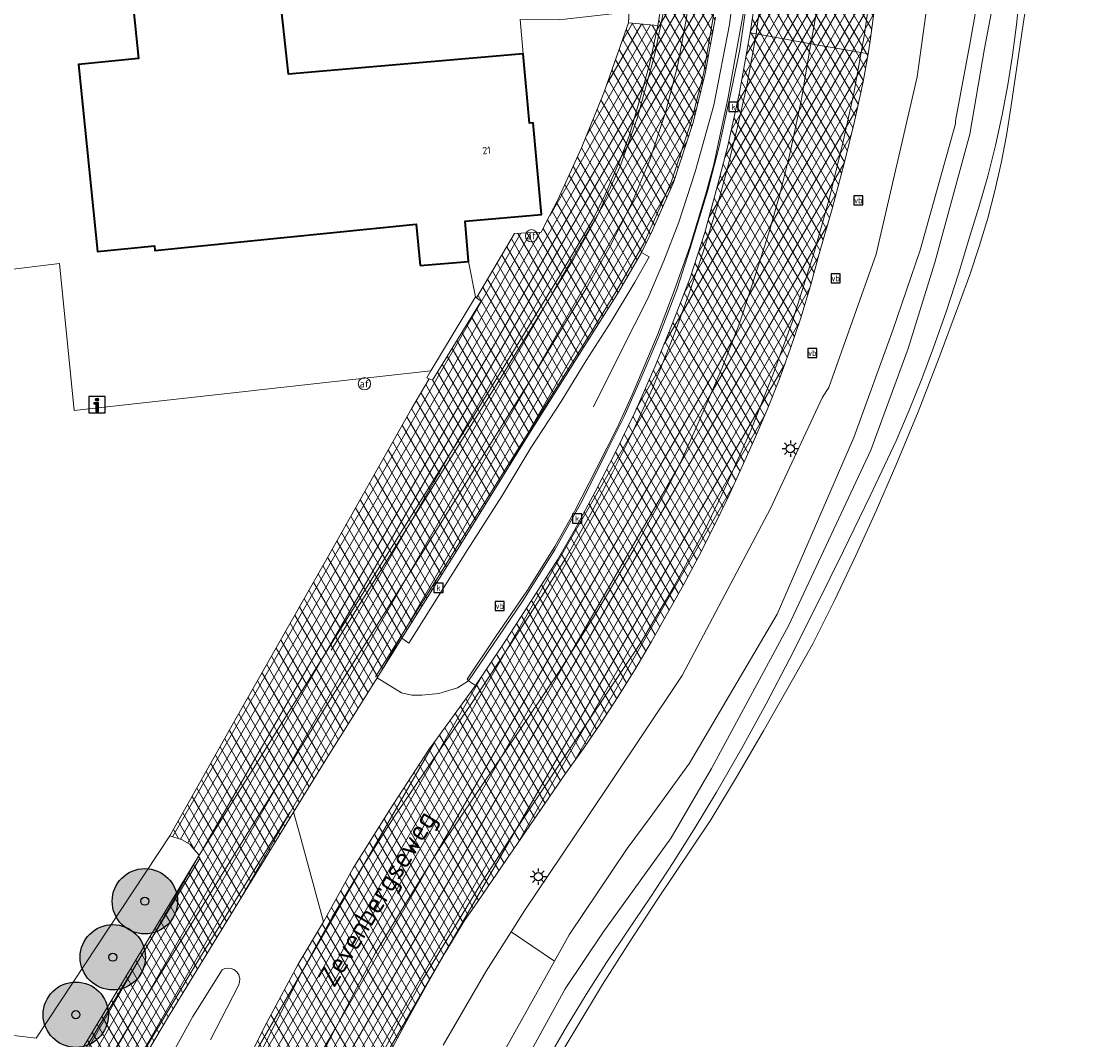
# Model space of a CAD drawing. Header units: metres. Extents: x 101608 to 104514, y 400798 to 405846.
# Tile 38 of 112: x 104224 to 104289, y 402460 to 402523. Entities that reach past the tile are written whole.
import ezdxf
from ezdxf.enums import TextEntityAlignment as Align

# ---------------------------------------------------------------- set-up
doc = ezdxf.new("R2010")
doc.units = ezdxf.units.M
for name, color, linetype, lineweight in [('B-WE-GR-BOOM-A', 63, 'Continuous', 25), ('B-WE-GR-BOOM-S', 90, 'Continuous', 25), ('B-WE-GR-GRAS-GV', 60, 'Continuous', 13), ('B-WE-GR-HAAG-G', 90, 'GR-HAAG1', 13), ('B-WE-IE-MEUBILAIR_WEGMEUBILAIR-S', 7, 'Continuous', 25), ('B-WE-IE-MEUBILAIR_WEGMEUBILAIR_VERKEERSBORD-S', 7, 'Continuous', 25), ('B-WE-IE-TERREINAFSCHEIDING_KUNSTMATIG_HEKWERK_RASTER-G', 30, 'IE-TERREINAFSCHEIDING-KUNSTMATIG', 18), ('B-WE-KL-ET_LS_OV_LICHTMAST-S', 190, 'Continuous', 25), ('B-WE-OG-BEBOUWING-GV', 7, 'Continuous', 35), ('B-WE-OG-BEBOUWING-T18', 7, 'Continuous', 18), ('B-WE-OG-TERREIN_ERF-GV', 7, 'Continuous', 18), ('B-WE-OG-TOPOGRAFIE-T18', 7, 'Continuous', 18), ('B-WE-OG-WATER_SLOOT-GV', 120, 'Continuous', 18), ('B-WE-RI-GWA_KOLK-S', 30, 'Continuous', 25), ('B-WE-VH-GESLOTENVERHARDING_ASFALT-A-500', 12, 'Continuous', 18), ('B-WE-VH-KANTVERHARDING-G', 60, 'Continuous', 18), ('B-WE-VH-VERHARDING_ASFALT-GV', 252, 'Continuous', 18), ('B-WE-VH-VERHARDING_BEDRIJFSVLOERPLAAT-GV', 252, 'Continuous', 18), ('B-WE-VH-VERHARDING_BETONSTRAATSTEEN-GV', 252, 'Continuous', 18), ('B-WE-VH-VERHARDING_PUIN-GV', 252, 'Continuous', 18), ('B-WE-VW-AFSLUITPAAL-S', 7, 'Continuous', 25), ('B-WE-VW-MARKERING_PICTOGRAM-G', 7, 'Continuous', 18)]:
    doc.layers.add(name, color=color, linetype=linetype, lineweight=lineweight)
doc.styles.add('NLCS-ISO', font='NLCS-ISO.ttf')
doc.styles.add('NLCS-ISO-ANNOTATIVE-T25', font='NLCS-ISO.ttf', dxfattribs={"height": 2.5})
doc.styles.add('NLCS-ISO-M250-T18', font='NLCS-ISO.ttf', dxfattribs={"height": 0.45})
doc.linetypes.add('GR-HAAG1', pattern='A,6,[176,NLCS.SHX,S=0.125,R=0,X=0,Y=0],-2', length=8)
doc.linetypes.add('IE-TERREINAFSCHEIDING-KUNSTMATIG', pattern='A,4,[82,NLCS.SHX,S=0.75,R=90,X=0,Y=0],4,-2', length=10)
pattern_1 = [(60, (0, 0), (-0.4330127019, 0.25), []), (120, (0, 0), (-0.4330127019, -0.25), [])]

# ---------------------------------------------------------------- blocks, each defined once
blk = doc.blocks.new('SIE-WEG_VERKEERSBORD-SO')
at = {"color": 0, "linetype": 'ByBlock', "lineweight": -2}
blk.add_lwpolyline([(-1.125, -1.125), (1.125, -1.125), (1.125, 1.125), (-1.125, 1.125)], close=True, dxfattribs=at)
at = {"color": 0, "linetype": 'ByBlock', "lineweight": -2, "style": 'NLCS-ISO'}
blk.add_text('vb', height=1.5, dxfattribs=at).set_placement((0, 0), align=Align.MIDDLE_CENTER)
blk = doc.blocks.new('SIE-WEG_VERKEERSBORD_INFORMATIE-SO')
at = {"linetype": 'ByBlock', "lineweight": -2}
h = blk.add_hatch(color=0, dxfattribs=at)
h.dxf.hatch_style = 1
h.paths.add_polyline_path([(0.32, 0.49), (-0.82, 0.49), (-0.82, 0.19), (-0.32, 0.19), (-0.32, -1.62), (0.32, -1.62)])
h = blk.add_hatch(color=0, dxfattribs=at)
h.dxf.hatch_style = 1
edge = h.paths.add_edge_path()
edge.add_arc((0, 1.25), 0.373, 0, 360)
at = {"color": 0, "linetype": 'ByBlock', "lineweight": -2}
for points in [[(-2, -2), (2, -2), (2, 2), (-2, 2)], [(0.32, 0.49), (-0.82, 0.49), (-0.82, 0.19), (-0.32, 0.19), (-0.32, -1.62), (0.32, -1.62)]]:
    blk.add_lwpolyline(points, close=True, dxfattribs=at)
blk.add_circle((0, 1.25), 0.373, dxfattribs=at)
blk = doc.blocks.new('SVW-AFSLUITPAAL-SO')
at = {"lineweight": 18}
blk.add_circle((0, 0), 1.5, dxfattribs=at)
at = {"lineweight": 18, "style": 'NLCS-ISO'}
blk.add_text('af', height=1.8, dxfattribs=at).set_placement((0, 0), align=Align.MIDDLE_CENTER)
blk = doc.blocks.new('SKL-ET_OV_LICHTMAST-SO')
at = {"color": 0, "linetype": 'ByBlock', "lineweight": -2}
for points in [[(-1.25, 0), (-2, 0)], [(-1.41, 1.41), (-0.88, 0.88)], [(0, 2), (0, 1.25)], [(0.88, 0.88), (1.41, 1.41)], [(2, 0), (1.25, 0)], [(-1.41, -1.41), (-0.88, -0.88)], [(0, -1.25), (0, -2)], [(0.88, -0.88), (1.41, -1.41)]]:
    blk.add_lwpolyline(points, dxfattribs=at)
blk.add_circle((0, 0), 1, dxfattribs=at)
blk = doc.blocks.new('SRI-KOLK-SO')
at = {"color": 0, "linetype": 'ByBlock', "lineweight": -2}
blk.add_lwpolyline([(-1.125, -1.125), (1.125, -1.125), (1.125, 1.125), (-1.125, 1.125)], close=True, dxfattribs=at)
at = {"color": 0, "linetype": 'ByBlock', "lineweight": -2, "style": 'NLCS-ISO'}
blk.add_text('k', height=1.5, dxfattribs=at).set_placement((0, 0), align=Align.MIDDLE_CENTER)
blk = doc.blocks.new('SGR-BOOM_01-SO')
at = {"layer": 'B-WE-GR-BOOM-A'}
h = blk.add_hatch(color=256, dxfattribs=at)
h.dxf.hatch_style = 1
edge = h.paths.add_edge_path()
edge.add_arc((0, 0), 2, 0, 360)
at = {"color": 0, "linetype": 'ByBlock', "lineweight": -2}
for radius in [2, 0.25]:
    blk.add_circle((0, 0), radius, dxfattribs=at)

msp = doc.modelspace()

# ---------------------------------------------------------------- hatches: boundary and pattern name
at = {"layer": 'B-WE-VH-GESLOTENVERHARDING_ASFALT-A-500'}
h = msp.add_hatch(dxfattribs=at)
h.set_pattern_fill('AVH-ASFALT-SOD', color=256, scale=0.5, pattern_type=2)
h.set_pattern_definition(pattern_1)
h.paths.add_polyline_path([(104268.161, 402570.916), (104266.446, 402577.583), (104265.712, 402580.63), (104264.703, 402585.282), (104264.019, 402588.914), (104263.776, 402588.901), (104263.62, 402589.032), (104263.416, 402589.339), (104262.812, 402593.144), (104262.618, 402596.114), (104262.833, 402599.08), (104263.345, 402601.292), (104263.653, 402602.345), (104264.127, 402603.97), (104264.419, 402604.136), (104264.925, 402604.266), (104265.312, 402604.148), (104265.341, 402604.241), (104266.088, 402606.731), (104266.807, 402609.124), (104266.66, 402609.147), (104266.237, 402609.167), (104261.472, 402610.083), (104255.881, 402611.095), (104249.035, 402612.421), (104244.172, 402613.413), (104244.052, 402613.111), (104245.925, 402612.326), (104247.178, 402611.577), (104248.223, 402610.788), (104249.679, 402609.601), (104250.684, 402608.563), (104251.991, 402606.843), (104253.084, 402605.005), (104253.958, 402603.207), (104254.606, 402601.532), (104255.398, 402599.255), (104256.951, 402594.264), (104259.146, 402587.266), (104261.153, 402580.647), (104263.129, 402574.239), (104264.777, 402568.633), (104265.697, 402565.156), (104266.449, 402562.278), (104267.096, 402559.391), (104267.594, 402556.835), (104268.025, 402554.495), (104268.516, 402551.491), (104268.917, 402548.37), (104269.113, 402545.599), (104269.337, 402542.79), (104269.404, 402539.609), (104269.456, 402536.621), (104269.399, 402534.317), (104269.278, 402531.389), (104269.125, 402528.522), (104268.879, 402525.823), (104268.292, 402521.929), (104268.653, 402521.865), (104272.011, 402521.269), (104272.477, 402523.892), (104272.834, 402526.7), (104273.124, 402529.724), (104273.199, 402531.798), (104273.243, 402535.795), (104273.199, 402538.873), (104273.165, 402542.064), (104272.965, 402545.252), (104272.672, 402548.528), (104272.258, 402551.71), (104271.865, 402554.436), (104271.363, 402557.28), (104270.882, 402559.806), (104270.241, 402562.731), (104269.386, 402566.289)])
h = msp.add_hatch(dxfattribs=at)
h.set_pattern_fill('AVH-ASFALT-SOD', color=256, scale=0.5, pattern_type=2)
h.set_pattern_definition(pattern_1)
h.paths.add_polyline_path([(104272.804, 402568.9), (104271.042, 402576.852), (104270.076, 402581.198), (104269.082, 402585.871), (104268.727, 402587.655), (104268.563, 402588.616), (104268.358, 402590.194), (104268.303, 402591.567), (104268.458, 402593.22), (104268.727, 402594.621), (104269.132, 402596.156), (104269.605, 402597.306), (104270.12, 402598.311), (104270.793, 402599.48), (104271.6, 402600.559), (104272.515, 402601.578), (104273.599, 402602.646), (104274.641, 402603.49), (104275.809, 402604.213), (104276.933, 402604.758), (104278.005, 402605.216), (104279.257, 402605.532), (104280.318, 402605.736), (104281.704, 402605.907), (104283.061, 402605.939), (104284.264, 402605.991), (104285.392, 402605.873), (104285.36, 402606.122), (104281.211, 402606.844), (104273.09, 402608.126), (104266.807, 402609.124), (104266.088, 402606.731), (104265.341, 402604.241), (104265.312, 402604.148), (104265.463, 402604.102), (104265.86, 402603.779), (104266.103, 402603.423), (104266.215, 402602.892), (104265.458, 402600.093), (104264.863, 402596.934), (104264.617, 402595.087), (104264.437, 402592.513), (104264.424, 402590.602), (104264.424, 402590.545), (104264.474, 402589.417), (104264.287, 402589.003), (104264.071, 402588.917), (104264.019, 402588.914), (104264.703, 402585.282), (104265.712, 402580.63), (104266.446, 402577.583), (104268.161, 402570.916), (104269.386, 402566.289), (104270.241, 402562.731), (104270.882, 402559.806), (104271.363, 402557.28), (104271.865, 402554.436), (104272.258, 402551.71), (104272.672, 402548.528), (104272.965, 402545.252), (104273.165, 402542.064), (104273.199, 402538.873), (104273.243, 402535.795), (104273.199, 402531.798), (104273.124, 402529.724), (104272.834, 402526.7), (104272.477, 402523.892), (104272.011, 402521.269), (104275.096, 402520.722), (104275.51, 402520.649), (104275.639, 402521.424), (104275.978, 402523.932), (104276.239, 402526.431), (104276.424, 402528.937), (104276.547, 402531.333), (104276.64, 402533.731), (104276.71, 402536.525), (104276.74, 402539.32), (104276.733, 402541.896), (104276.652, 402544.47), (104276.501, 402546.98), (104276.278, 402549.484), (104275.963, 402552.279), (104275.581, 402555.065), (104275.092, 402558.062), (104274.525, 402561.045)])
h = msp.add_hatch(dxfattribs=at)
h.set_pattern_fill('AVH-ASFALT-SOD', color=256, scale=0.5, pattern_type=2)
h.set_pattern_definition(pattern_1)
h.paths.add_polyline_path([(104245.472, 402482.443), (104246.964, 402484.873), (104250.311, 402490.199), (104254.889, 402497.582), (104258.131, 402502.724), (104260.233, 402506.066), (104261.653, 402508.497), (104262.307, 402509.846), (104263.603, 402512.764), (104264.801, 402516.442), (104265.551, 402519.449), (104266.165, 402522.888), (104266.655, 402526.948), (104266.833, 402530.554), (104266.844, 402533.84), (104266.683, 402536.842), (104266.272, 402540.592), (104265.491, 402545.256), (104265.436, 402545.521), (104265.353, 402545.505), (104263.687, 402545.195), (104262.261, 402544.929), (104262.078, 402544.895), (104262.522, 402542.413), (104262.985, 402539.131), (104263.199, 402536.736), (104263.42, 402533.649), (104263.479, 402531.195), (104263.412, 402528.645), (104263.215, 402525.777), (104262.647, 402522.378), (104262.15, 402520.078), (104261.522, 402517.792), (104260.912, 402515.697), (104260.329, 402514.152), (104259.419, 402512.041), (104258.678, 402510.525), (104256.625, 402507.038), (104251.298, 402498.363), (104242.857, 402484.83), (104234.563, 402471.59), (104227.973, 402460.682), (104226.348, 402458.012), (104226.506, 402457.912), (104227.845, 402457.058), (104229.168, 402456.215), (104229.351, 402456.098), (104232.687, 402461.722), (104240.343, 402474.228), (104242.449, 402477.637)])
h = msp.add_hatch(dxfattribs=at)
h.set_pattern_fill('AVH-ASFALT-SOD', color=256, scale=0.5, pattern_type=2)
h.set_pattern_definition(pattern_1)
h.paths.add_polyline_path([(104262.647, 402522.378), (104260.853, 402522.539), (104259.332, 402518.253), (104257.977, 402514.892), (104256.524, 402511.705), (104256.02, 402510.722), (104255.511, 402509.733), (104253.869, 402509.644), (104251.553, 402505.711), (104251.832, 402505.502), (104248.841, 402500.669), (104248.638, 402500.762), (104247.579, 402498.963), (104242.215, 402489.46), (104236.675, 402479.689), (104232.761, 402472.781), (104233.531, 402472.543), (104234.001, 402472.268), (104234.241, 402471.972), (104234.563, 402471.59), (104242.857, 402484.83), (104251.298, 402498.363), (104256.625, 402507.038), (104258.678, 402510.525), (104259.419, 402512.041), (104260.329, 402514.152), (104260.912, 402515.697), (104261.522, 402517.792), (104262.15, 402520.078)], flags=17)
h = msp.add_hatch(dxfattribs=at)
h.set_pattern_fill('AVH-ASFALT-SOD', color=256, scale=0.5, pattern_type=2)
h.set_pattern_definition(pattern_1)
h.paths.add_polyline_path([(104272.011, 402521.269), (104268.653, 402521.865), (104268.292, 402521.929), (104268.259, 402521.711), (104267.636, 402518.288), (104266.906, 402514.938), (104266.284, 402512.498), (104265.525, 402509.711), (104264.613, 402506.934), (104263.528, 402504.105), (104262.484, 402501.523), (104261.226, 402498.701), (104260.123, 402496.397), (104258.812, 402493.841), (104257.512, 402491.453), (104256.496, 402489.677), (104254.695, 402486.845), (104253.153, 402484.464), (104251.484, 402481.991), (104248.612, 402478.023), (104246.266, 402474.416), (104244.002, 402470.801), (104242.175, 402467.513), (104240.628, 402464.927), (104238.536, 402461.051), (104237.108, 402458.145), (104235.805, 402455.064), (104236.121, 402454.921), (104239.274, 402453.495), (104240.227, 402455.603), (104241.442, 402458.157), (104242.863, 402460.934), (104244.375, 402463.792), (104245.363, 402465.615), (104246.922, 402468.189), (104249.282, 402472.011), (104251.566, 402475.421), (104254.644, 402479.924), (104256.718, 402483.013), (104258.848, 402486.397), (104261.174, 402490.314), (104263.112, 402493.832), (104264.09, 402495.749), (104265.42, 402498.726), (104266.57, 402501.392), (104267.602, 402504.045), (104268.448, 402506.562), (104269.45, 402509.745), (104270.097, 402511.97), (104270.696, 402514.434), (104271.431, 402517.876), (104271.932, 402520.824)])
h = msp.add_hatch(dxfattribs=at)
h.set_pattern_fill('AVH-ASFALT-SOD', color=256, scale=0.5, pattern_type=2)
h.set_pattern_definition(pattern_1)
h.paths.add_polyline_path([(104275.51, 402520.649), (104275.096, 402520.722), (104272.011, 402521.269), (104271.932, 402520.824), (104271.431, 402517.876), (104270.696, 402514.434), (104270.097, 402511.97), (104269.45, 402509.745), (104268.448, 402506.562), (104267.602, 402504.045), (104266.57, 402501.392), (104265.42, 402498.726), (104264.09, 402495.749), (104263.112, 402493.832), (104261.174, 402490.314), (104258.848, 402486.397), (104256.718, 402483.013), (104254.644, 402479.924), (104251.566, 402475.421), (104249.282, 402472.011), (104246.922, 402468.189), (104245.363, 402465.615), (104244.375, 402463.792), (104242.863, 402460.934), (104241.442, 402458.157), (104240.227, 402455.603), (104239.274, 402453.495), (104242.156, 402452.193), (104242.523, 402452.027), (104243.221, 402453.507), (104244.12, 402455.327), (104245.182, 402457.474), (104246.279, 402459.603), (104247.411, 402461.714), (104248.514, 402463.693), (104249.649, 402465.655), (104250.814, 402467.598), (104251.394, 402468.441), (104253.347, 402471.278), (104256.992, 402476.599), (104258.087, 402478.126), (104259.15, 402479.676), (104260.179, 402481.249), (104261.237, 402482.946), (104262.256, 402484.666), (104263.236, 402486.409), (104264.207, 402488.149), (104265.145, 402489.907), (104266.052, 402491.682), (104266.94, 402493.503), (104267.795, 402495.341), (104268.615, 402497.194), (104269.373, 402498.965), (104270.084, 402500.756), (104270.747, 402502.565), (104271.395, 402504.493), (104271.989, 402506.438), (104272.529, 402508.399), (104273.312, 402511.159), (104274.043, 402513.933), (104274.654, 402516.426), (104275.223, 402518.928)])

# ---------------------------------------------------------------- linework, layer by layer
at = {"layer": 'B-WE-GR-GRAS-GV', "flags": 128}
msp.add_lwpolyline([(104285.796, 402527.588), (104285.003, 402522.461), (104284.262, 402517.344), (104283.988, 402515.641), (104283.66, 402513.948), (104283.277, 402512.266), (104282.841, 402510.597), (104282.321, 402508.847), (104281.742, 402507.115), (104281.104, 402505.404), (104279.874, 402502.058), (104278.577, 402498.737), (104277.215, 402495.443), (104276.013, 402492.682), (104274.765, 402489.941), (104273.471, 402487.221), (104272.132, 402484.524), (104270.631, 402481.861), (104269.109, 402479.21), (104267.514, 402476.481), (104265.898, 402473.765), (104262.6, 402468.856), (104260.902, 402466.276), (104259.247, 402463.69), (104256.046, 402458.359)], dxfattribs=at)
at = {"layer": 'B-WE-GR-HAAG-G', "flags": 128}
msp.add_lwpolyline([(104258.702, 402499.04), (104260.422, 402502.493), (104262.029, 402505.679), (104263.004, 402507.974), (104263.935, 402510.337), (104264.937, 402513.415), (104266.08, 402517.497), (104267.027, 402522.452), (104267.825, 402528.659), (104268.037, 402533.953), (104267.929, 402538.155), (104267.452, 402543.946), (104267.024, 402547.121)], dxfattribs=at)
at = {"layer": 'B-WE-IE-TERREINAFSCHEIDING_KUNSTMATIG_HEKWERK_RASTER-G', "flags": 128}
msp.add_lwpolyline([(104250.951, 402447.359), (104256.046, 402458.359), (104259.247, 402463.69), (104260.902, 402466.276), (104262.6, 402468.856), (104265.898, 402473.765), (104267.514, 402476.481), (104269.109, 402479.21), (104270.631, 402481.861), (104272.132, 402484.524), (104273.471, 402487.221), (104274.765, 402489.941), (104276.013, 402492.682), (104277.215, 402495.443), (104278.577, 402498.737), (104279.874, 402502.058), (104281.104, 402505.404), (104281.742, 402507.115), (104282.321, 402508.847), (104282.841, 402510.597), (104283.277, 402512.266), (104283.66, 402513.948), (104283.988, 402515.641), (104284.262, 402517.344), (104285.003, 402522.461), (104285.796, 402527.588), (104286.1, 402528.367), (104286.456, 402529.123), (104286.863, 402529.854), (104287.318, 402530.555), (104287.872, 402531.288), (104288.48, 402531.977), (104289.137, 402532.619)], dxfattribs=at)
at = {"layer": 'B-WE-OG-BEBOUWING-GV', "flags": 128}
msp.add_lwpolyline([(104248.1, 402507.682), (104251.058, 402507.946), (104250.849, 402510.407), (104255.521, 402510.82), (104255.021, 402516.431), (104254.781, 402516.411), (104254.401, 402520.652), (104240.031, 402519.402), (104239.441, 402524.861), (104230.481, 402523.95), (104230.843, 402520.358), (104227.181, 402519.986), (104228.343, 402508.545), (104231.825, 402508.898), (104231.855, 402508.6), (104247.843, 402510.222)], close=True, dxfattribs=at)
at = {"layer": 'B-WE-OG-TERREIN_ERF-GV', "flags": 128}
for points in [[(104239.441, 402524.861), (104240.031, 402519.402), (104254.401, 402520.652), (104254.213, 402522.75)], [(104214.468, 402506.397), (104226.021, 402507.809), (104226.92, 402498.823), (104248.756, 402501.249), (104251.474, 402505.769), (104251.058, 402507.946), (104248.1, 402507.682), (104247.843, 402510.222), (104231.855, 402508.6), (104231.825, 402508.898), (104228.343, 402508.545), (104227.181, 402519.986), (104230.843, 402520.358), (104230.481, 402523.95)]]:
    msp.add_lwpolyline(points, dxfattribs=at)
for points in [[(104260.853, 402522.539), (104260.939, 402523.99), (104260.005, 402523.12), (104256.602, 402522.729), (104254.213, 402522.75), (104254.401, 402520.652), (104254.781, 402516.411), (104255.021, 402516.431), (104255.521, 402510.82), (104250.849, 402510.407), (104251.058, 402507.946), (104251.474, 402505.769), (104251.553, 402505.711), (104253.869, 402509.644), (104255.511, 402509.733), (104256.02, 402510.722), (104256.524, 402511.705), (104257.977, 402514.892), (104259.332, 402518.253)], [(104214.468, 402506.397), (104217.806, 402461.723), (104220.996, 402460.793), (104223.227, 402460.552), (104224.593, 402460.405), (104232.761, 402472.781), (104236.675, 402479.689), (104242.215, 402489.46), (104247.579, 402498.963), (104248.638, 402500.762), (104248.501, 402500.824), (104248.756, 402501.249), (104226.92, 402498.823), (104226.021, 402507.809)]]:
    msp.add_lwpolyline(points, close=True, dxfattribs=at)
at = {"layer": 'B-WE-OG-WATER_SLOOT-GV', "flags": 128}
for points in [[(104283.796, 402532.89), (104281.785, 402521.457), (104280.869, 402516.556), (104280.859, 402516.359), (104278.694, 402508.63), (104277.026, 402503.727), (104274.642, 402497.157), (104269.95, 402486.348), (104264.591, 402477.235), (104262.17, 402473.912), (104260.769, 402472.003), (104257.222, 402466.717), (104256.32, 402465.104), (104249.622, 402453.124)], [(104280.016, 402530.039), (104278.526, 402519.245), (104276.002, 402508.379), (104273.104, 402500.229), (104272.719, 402499.638), (104269.531, 402492.825), (104264.135, 402482.59), (104261.585, 402478.786), (104258.277, 402473.833), (104254.509, 402468.223), (104253.669, 402466.9), (104256.32, 402465.104), (104257.222, 402466.717), (104260.769, 402472.003), (104262.17, 402473.912), (104264.591, 402477.235), (104269.95, 402486.348), (104274.642, 402497.157), (104277.026, 402503.727), (104278.694, 402508.63), (104280.859, 402516.359), (104280.869, 402516.556), (104281.785, 402521.457), (104283.796, 402532.89)], [(104284.017, 402528.154), (104282.632, 402520.98), (104281.738, 402515.722), (104279.607, 402507.872), (104277.96, 402502.612), (104275.673, 402496.393), (104270.669, 402485.679), (104265.919, 402476.892), (104263.453, 402472.661), (104259.289, 402466.892), (104256.979, 402463.405), (104251.28, 402453.042)], [(104251.28, 402453.042), (104256.979, 402463.405), (104259.289, 402466.892), (104263.453, 402472.661), (104265.919, 402476.892), (104270.669, 402485.679), (104275.673, 402496.393), (104277.96, 402502.612), (104279.607, 402507.872), (104281.738, 402515.722), (104282.632, 402520.98), (104284.017, 402528.154)], [(104255.885, 402459.096), (104257.052, 402461.093), (104258.257, 402463.068), (104258.826, 402463.959), (104259.501, 402465.018), (104260.782, 402466.944), (104262.204, 402469.031), (104263.587, 402471.144), (104264.932, 402473.281), (104266.237, 402475.443), (104267.791, 402478.139), (104269.284, 402480.868), (104270.715, 402483.631), (104272.382, 402486.924), (104274.019, 402490.232), (104275.643, 402493.588), (104277.237, 402496.958), (104278.036, 402498.845), (104278.796, 402500.747), (104279.518, 402502.665), (104280.311, 402504.918), (104281.05, 402507.19), (104281.736, 402509.478), (104282.321, 402511.314), (104282.849, 402513.166), (104283.319, 402515.034), (104283.732, 402516.916), (104284.075, 402518.741), (104284.363, 402520.576), (104284.597, 402522.418), (104284.776, 402524.267)], [(104249.622, 402453.124), (104256.32, 402465.104), (104253.669, 402466.9), (104252.138, 402464.489), (104249.497, 402459.957)], [(104235.269, 402460.291), (104236.964, 402463.614), (104237.043, 402463.823), (104237.053, 402464.047), (104236.994, 402464.263), (104236.871, 402464.449), (104236.696, 402464.589), (104236.52, 402464.66), (104236.331, 402464.682), (104236.143, 402464.654), (104235.969, 402464.577), (104234.463, 402462.167), (104234.184, 402461.721), (104232.099, 402457.937)]]:
    msp.add_lwpolyline(points, dxfattribs=at)
at = {"layer": 'B-WE-VH-KANTVERHARDING-G', "flags": 128}
for points in [[(104263.215, 402525.777), (104262.647, 402522.378), (104262.15, 402520.078), (104261.522, 402517.792), (104260.912, 402515.697), (104260.329, 402514.152), (104259.419, 402512.041), (104258.678, 402510.525), (104256.625, 402507.038), (104251.298, 402498.363), (104242.857, 402484.83), (104234.563, 402471.59), (104227.973, 402460.682), (104226.348, 402458.012)], [(104268.879, 402525.823), (104268.292, 402521.929), (104268.653, 402521.865), (104272.011, 402521.269), (104272.477, 402523.892)], [(104272.477, 402523.892), (104272.011, 402521.269), (104275.096, 402520.722), (104275.51, 402520.649), (104275.639, 402521.424), (104275.978, 402523.932)], [(104229.351, 402456.098), (104232.687, 402461.722), (104240.343, 402474.228), (104242.449, 402477.637), (104245.472, 402482.443), (104246.964, 402484.873), (104250.311, 402490.199), (104254.889, 402497.582), (104258.131, 402502.724), (104260.233, 402506.066), (104261.653, 402508.497), (104262.307, 402509.846), (104263.603, 402512.764), (104264.801, 402516.442), (104265.551, 402519.449), (104266.165, 402522.888)], [(104241.442, 402458.157), (104242.863, 402460.934), (104244.375, 402463.792), (104245.363, 402465.615), (104246.922, 402468.189), (104249.282, 402472.011), (104251.566, 402475.421), (104254.644, 402479.924), (104256.718, 402483.013), (104258.848, 402486.397), (104261.174, 402490.314), (104263.112, 402493.832), (104264.09, 402495.749), (104265.42, 402498.726), (104266.57, 402501.392), (104267.602, 402504.045), (104268.448, 402506.562), (104269.45, 402509.745), (104270.097, 402511.97), (104270.696, 402514.434), (104271.431, 402517.876), (104271.932, 402520.824), (104272.011, 402521.269), (104268.653, 402521.865), (104268.292, 402521.929), (104268.259, 402521.711), (104267.636, 402518.288), (104266.906, 402514.938), (104266.284, 402512.498), (104265.525, 402509.711), (104264.613, 402506.934), (104263.528, 402504.105), (104262.484, 402501.523), (104261.226, 402498.701), (104260.123, 402496.397), (104258.812, 402493.841), (104257.512, 402491.453), (104256.496, 402489.677), (104254.695, 402486.845), (104253.153, 402484.464), (104251.484, 402481.991), (104248.612, 402478.023), (104246.266, 402474.416), (104244.002, 402470.801), (104242.175, 402467.513), (104240.628, 402464.927), (104238.536, 402461.051), (104237.108, 402458.145)], [(104246.279, 402459.603), (104247.411, 402461.714), (104248.514, 402463.693), (104249.649, 402465.655), (104250.814, 402467.598), (104251.394, 402468.441), (104253.347, 402471.278), (104256.992, 402476.599), (104258.087, 402478.126), (104259.15, 402479.676), (104260.179, 402481.249), (104261.237, 402482.946), (104262.256, 402484.666), (104263.236, 402486.409), (104264.207, 402488.149), (104265.145, 402489.907), (104266.052, 402491.682), (104266.94, 402493.503), (104267.795, 402495.341), (104268.615, 402497.194), (104269.373, 402498.965), (104270.084, 402500.756), (104270.747, 402502.565), (104271.395, 402504.493), (104271.989, 402506.438), (104272.529, 402508.399), (104273.312, 402511.159), (104274.043, 402513.933), (104274.654, 402516.426), (104275.223, 402518.928), (104275.51, 402520.649), (104275.096, 402520.722), (104272.011, 402521.269), (104271.932, 402520.824), (104271.431, 402517.876), (104270.696, 402514.434), (104270.097, 402511.97), (104269.45, 402509.745), (104268.448, 402506.562), (104267.602, 402504.045), (104266.57, 402501.392), (104265.42, 402498.726), (104264.09, 402495.749), (104263.112, 402493.832), (104261.174, 402490.314), (104258.848, 402486.397), (104256.718, 402483.013), (104254.644, 402479.924), (104251.566, 402475.421), (104249.282, 402472.011), (104246.922, 402468.189), (104245.363, 402465.615), (104244.375, 402463.792), (104242.863, 402460.934), (104241.442, 402458.157)]]:
    msp.add_lwpolyline(points, dxfattribs=at)
msp.add_lwpolyline([(104262.647, 402522.378), (104260.853, 402522.539), (104259.332, 402518.253), (104257.977, 402514.892), (104256.524, 402511.705), (104256.02, 402510.722), (104255.511, 402509.733), (104253.869, 402509.644), (104251.553, 402505.711), (104251.832, 402505.502), (104248.841, 402500.669), (104248.638, 402500.762), (104247.579, 402498.963), (104242.215, 402489.46), (104236.675, 402479.689), (104232.761, 402472.781), (104233.531, 402472.543), (104234.001, 402472.268), (104234.241, 402471.972), (104234.563, 402471.59), (104242.857, 402484.83), (104251.298, 402498.363), (104256.625, 402507.038), (104258.678, 402510.525), (104259.419, 402512.041), (104260.329, 402514.152), (104260.912, 402515.697), (104261.522, 402517.792), (104262.15, 402520.078)], close=True, dxfattribs=at)
at = {"layer": 'B-WE-VH-VERHARDING_ASFALT-GV', "flags": 128}
for points in [[(104263.215, 402525.777), (104262.647, 402522.378), (104262.15, 402520.078), (104261.522, 402517.792), (104260.912, 402515.697), (104260.329, 402514.152), (104259.419, 402512.041), (104258.678, 402510.525), (104256.625, 402507.038), (104251.298, 402498.363), (104242.857, 402484.83), (104234.563, 402471.59), (104227.973, 402460.682), (104226.348, 402458.012)], [(104268.879, 402525.823), (104268.292, 402521.929), (104268.653, 402521.865), (104272.011, 402521.269), (104272.477, 402523.892)], [(104272.477, 402523.892), (104272.011, 402521.269), (104275.096, 402520.722), (104275.51, 402520.649), (104275.639, 402521.424), (104275.978, 402523.932)], [(104229.351, 402456.098), (104232.687, 402461.722), (104240.343, 402474.228), (104242.449, 402477.637), (104245.472, 402482.443), (104246.964, 402484.873), (104250.311, 402490.199), (104254.889, 402497.582), (104258.131, 402502.724), (104260.233, 402506.066), (104261.653, 402508.497), (104262.307, 402509.846), (104263.603, 402512.764), (104264.801, 402516.442), (104265.551, 402519.449), (104266.165, 402522.888)], [(104241.442, 402458.157), (104242.863, 402460.934), (104244.375, 402463.792), (104245.363, 402465.615), (104246.922, 402468.189), (104249.282, 402472.011), (104251.566, 402475.421), (104254.644, 402479.924), (104256.718, 402483.013), (104258.848, 402486.397), (104261.174, 402490.314), (104263.112, 402493.832), (104264.09, 402495.749), (104265.42, 402498.726), (104266.57, 402501.392), (104267.602, 402504.045), (104268.448, 402506.562), (104269.45, 402509.745), (104270.097, 402511.97), (104270.696, 402514.434), (104271.431, 402517.876), (104271.932, 402520.824), (104272.011, 402521.269), (104268.653, 402521.865), (104268.292, 402521.929), (104268.259, 402521.711), (104267.636, 402518.288), (104266.906, 402514.938), (104266.284, 402512.498), (104265.525, 402509.711), (104264.613, 402506.934), (104263.528, 402504.105), (104262.484, 402501.523), (104261.226, 402498.701), (104260.123, 402496.397), (104258.812, 402493.841), (104257.512, 402491.453), (104256.496, 402489.677), (104254.695, 402486.845), (104253.153, 402484.464), (104251.484, 402481.991), (104248.612, 402478.023), (104246.266, 402474.416), (104244.002, 402470.801), (104242.175, 402467.513), (104240.628, 402464.927), (104238.536, 402461.051), (104237.108, 402458.145)], [(104246.279, 402459.603), (104247.411, 402461.714), (104248.514, 402463.693), (104249.649, 402465.655), (104250.814, 402467.598), (104251.394, 402468.441), (104253.347, 402471.278), (104256.992, 402476.599), (104258.087, 402478.126), (104259.15, 402479.676), (104260.179, 402481.249), (104261.237, 402482.946), (104262.256, 402484.666), (104263.236, 402486.409), (104264.207, 402488.149), (104265.145, 402489.907), (104266.052, 402491.682), (104266.94, 402493.503), (104267.795, 402495.341), (104268.615, 402497.194), (104269.373, 402498.965), (104270.084, 402500.756), (104270.747, 402502.565), (104271.395, 402504.493), (104271.989, 402506.438), (104272.529, 402508.399), (104273.312, 402511.159), (104274.043, 402513.933), (104274.654, 402516.426), (104275.223, 402518.928), (104275.51, 402520.649), (104275.096, 402520.722), (104272.011, 402521.269), (104271.932, 402520.824), (104271.431, 402517.876), (104270.696, 402514.434), (104270.097, 402511.97), (104269.45, 402509.745), (104268.448, 402506.562), (104267.602, 402504.045), (104266.57, 402501.392), (104265.42, 402498.726), (104264.09, 402495.749), (104263.112, 402493.832), (104261.174, 402490.314), (104258.848, 402486.397), (104256.718, 402483.013), (104254.644, 402479.924), (104251.566, 402475.421), (104249.282, 402472.011), (104246.922, 402468.189), (104245.363, 402465.615), (104244.375, 402463.792), (104242.863, 402460.934), (104241.442, 402458.157)]]:
    msp.add_lwpolyline(points, dxfattribs=at)
msp.add_lwpolyline([(104262.647, 402522.378), (104260.853, 402522.539), (104259.332, 402518.253), (104257.977, 402514.892), (104256.524, 402511.705), (104256.02, 402510.722), (104255.511, 402509.733), (104253.869, 402509.644), (104251.553, 402505.711), (104251.832, 402505.502), (104248.841, 402500.669), (104248.638, 402500.762), (104247.579, 402498.963), (104242.215, 402489.46), (104236.675, 402479.689), (104232.761, 402472.781), (104233.531, 402472.543), (104234.001, 402472.268), (104234.241, 402471.972), (104234.563, 402471.59), (104242.857, 402484.83), (104251.298, 402498.363), (104256.625, 402507.038), (104258.678, 402510.525), (104259.419, 402512.041), (104260.329, 402514.152), (104260.912, 402515.697), (104261.522, 402517.792), (104262.15, 402520.078)], close=True, dxfattribs=at)
at = {"layer": 'B-WE-VH-VERHARDING_BEDRIJFSVLOERPLAAT-GV', "flags": 128}
msp.add_lwpolyline([(104267.875, 402523.079), (104267.32, 402520.053), (104266.945, 402517.988), (104266.502, 402515.903), (104266.075, 402513.872), (104265.579, 402512.077), (104264.626, 402508.896), (104263.639, 402506.143), (104262.624, 402503.447), (104261.082, 402499.779), (104260.149, 402497.754), (104258.894, 402495.262), (104257.542, 402492.624), (104256.335, 402490.491), (104254.665, 402487.812), (104252.716, 402484.952), (104250.976, 402482.38), (104251.047, 402482.271), (104254.389, 402487.173), (104256.36, 402490.333), (104258.004, 402493.294), (104259.548, 402496.364), (104260.583, 402498.44), (104261.627, 402500.824), (104262.705, 402503.354), (104263.834, 402506.257), (104264.619, 402508.752), (104265.71, 402512.294), (104266.404, 402514.978), (104267.075, 402518.068), (104267.658, 402520.923), (104268.048, 402523.578)], dxfattribs=at)
at = {"layer": 'B-WE-VH-VERHARDING_BETONSTRAATSTEEN-GV', "flags": 128}
msp.add_lwpolyline([(104268.048, 402523.578), (104267.658, 402520.923), (104267.075, 402518.068), (104266.404, 402514.978), (104265.71, 402512.294), (104264.619, 402508.752), (104263.834, 402506.257), (104262.705, 402503.354), (104261.627, 402500.824), (104260.583, 402498.44), (104259.548, 402496.364), (104258.004, 402493.294), (104256.36, 402490.333), (104254.389, 402487.173), (104251.047, 402482.271), (104251.484, 402481.991), (104253.153, 402484.464), (104254.695, 402486.845), (104256.496, 402489.677), (104257.512, 402491.453), (104258.812, 402493.841), (104260.123, 402496.397), (104261.226, 402498.701), (104262.484, 402501.523), (104263.528, 402504.105), (104264.613, 402506.934), (104265.525, 402509.711), (104266.284, 402512.498), (104266.906, 402514.938), (104267.636, 402518.288), (104268.259, 402521.711), (104268.292, 402521.929), (104268.879, 402525.823)], dxfattribs=at)
for points in [[(104261.653, 402508.497), (104260.233, 402506.066), (104258.131, 402502.724), (104254.889, 402497.582), (104250.311, 402490.199), (104246.964, 402484.873), (104247.41, 402484.571), (104250.993, 402490.283), (104253.09, 402493.575), (104254.876, 402496.521), (104256.735, 402499.367), (104258.252, 402501.867), (104259.729, 402504.166), (104261.233, 402506.67), (104262.115, 402508.217)], [(104251.484, 402481.991), (104251.047, 402482.271), (104250.371, 402481.848), (104249.239, 402481.501), (104248.196, 402481.384), (104247.587, 402481.39), (104246.95, 402481.542), (104245.472, 402482.443), (104242.449, 402477.637), (104240.343, 402474.228), (104240.679, 402472.996), (104242.175, 402467.513), (104244.002, 402470.801), (104246.266, 402474.416), (104248.612, 402478.023)]]:
    msp.add_lwpolyline(points, close=True, dxfattribs=at)
at = {"layer": 'B-WE-VH-VERHARDING_PUIN-GV', "flags": 128}
msp.add_lwpolyline([(104251.553, 402505.711), (104251.474, 402505.769), (104248.756, 402501.249), (104248.501, 402500.824), (104248.638, 402500.762), (104248.841, 402500.669), (104251.832, 402505.502)], close=True, dxfattribs=at)
at = {"layer": 'B-WE-VW-MARKERING_PICTOGRAM-G', "flags": 128}
for points in [[(104275.096, 402520.722), (104275.3, 402521.848), (104275.717, 402524.886), (104276.113, 402528.811), (104276.289, 402531.416), (104276.395, 402534.253), (104276.444, 402536.289), (104276.42, 402538.851), (104276.429, 402540.994), (104276.366, 402543.3), (104276.232, 402545.6), (104276.055, 402547.907), (104275.667, 402551.209), (104275.334, 402554.134), (104274.849, 402557.044), (104274.296, 402559.965), (104273.598, 402563.521), (104272.824, 402567.299)], [(104259.039, 402566.61), (104261.165, 402560.961), (104262.113, 402558.151), (104263.313, 402554.151), (104264.28, 402550.458), (104265.136, 402546.698), (104265.353, 402545.505), (104265.744, 402543.354), (104266.249, 402539.87), (104266.547, 402536.847), (104266.71, 402533.854), (104266.728, 402530.555), (104266.498, 402526.857), (104266.022, 402522.876), (104265.434, 402519.412), (104264.693, 402516.478), (104263.452, 402512.794), (104261.789, 402509.038), (104260.143, 402506.182), (104258.478, 402503.475), (104254.036, 402496.359), (104249.58, 402489.25), (104245.351, 402482.519)], [(104268.653, 402521.865), (104269.1, 402525.076), (104269.416, 402528.2), (104269.624, 402531.673), (104269.708, 402537.004), (104269.639, 402539.733), (104269.468, 402544.164), (104269.08, 402549.02), (104268.629, 402552.395), (104267.9, 402556.763), (104266.817, 402561.743), (104265.731, 402566.023)], [(104257.916, 402560.724), (104259.242, 402556.67), (104260.268, 402553.207), (104261.215, 402549.683), (104262.034, 402546.179), (104262.261, 402544.929), (104262.7, 402542.512), (104263.151, 402539.217), (104263.412, 402536.616), (104263.621, 402533.62), (104263.665, 402531.203), (104263.586, 402528.671), (104263.372, 402525.836), (104262.951, 402523.045), (104262.435, 402520.546), (104261.388, 402516.697), (104260.365, 402513.813), (104258.909, 402510.666), (104257.488, 402508.07), (104253.052, 402500.85), (104247.701, 402492.288), (104242.639, 402484.155)], [(104228.595, 402458.323), (104231.404, 402463.047), (104237.762, 402473.336), (104239.306, 402475.782), (104242.463, 402480.913), (104245.601, 402485.92), (104250.378, 402493.545), (104255.129, 402501.146), (104258.253, 402506.279), (104259.662, 402508.765), (104261.032, 402511.47), (104262.153, 402514.153), (104263.114, 402517.055), (104263.861, 402519.967), (104264.393, 402522.842), (104264.739, 402525.714), (104264.97, 402528.638), (104265.062, 402531.847), (104265.019, 402534.683), (104264.797, 402537.624), (104264.458, 402540.65), (104264.043, 402543.403), (104263.734, 402544.96)], [(104272.477, 402523.892), (104272.011, 402521.269)], [(104237.813, 402458.493), (104239.229, 402461.313), (104240.937, 402464.592), (104242.699, 402467.792), (104244.561, 402470.881), (104246.454, 402473.877), (104248.586, 402477.002), (104251.149, 402480.75), (104253.989, 402485.055), (104255.542, 402487.454), (104256.973, 402489.706), (104258.454, 402492.342), (104259.852, 402494.973), (104261.031, 402497.356), (104262.32, 402500.167), (104263.678, 402503.563), (104264.661, 402506.286), (104265.455, 402508.653), (104266.246, 402511.239), (104266.934, 402513.729), (104267.526, 402516.173), (104268.067, 402518.577), (104268.619, 402521.623), (104268.653, 402521.865)], [(104242.156, 402452.193), (104242.513, 402452.982), (104243.714, 402455.447), (104245.353, 402458.648), (104246.808, 402461.42), (104248.258, 402464.011), (104250.032, 402466.934), (104251.867, 402469.945), (104253.985, 402473.205), (104258.424, 402479.856), (104261.583, 402484.572), (104263.65, 402488.064), (104265.512, 402491.496), (104266.965, 402494.533), (104268.224, 402497.329), (104268.245, 402497.396), (104269.73, 402501.1), (104270.86, 402504.231), (104272.232, 402508.574), (104273.153, 402511.827), (104273.966, 402515.205), (104274.647, 402518.25), (104275.096, 402520.722)], [(104271.932, 402520.824), (104271.431, 402517.876)], [(104272.011, 402521.269), (104271.932, 402520.824)], [(104271.431, 402517.876), (104270.696, 402514.434)], [(104270.696, 402514.434), (104270.097, 402511.97)], [(104270.097, 402511.97), (104269.45, 402509.745)], [(104269.45, 402509.745), (104268.448, 402506.562)], [(104268.448, 402506.562), (104267.602, 402504.045)], [(104267.602, 402504.045), (104266.57, 402501.392)], [(104266.57, 402501.392), (104265.42, 402498.726)], [(104265.42, 402498.726), (104264.09, 402495.749)], [(104264.09, 402495.749), (104263.112, 402493.832)], [(104263.112, 402493.832), (104261.174, 402490.314)], [(104261.174, 402490.314), (104258.848, 402486.397)], [(104258.848, 402486.397), (104256.718, 402483.013)], [(104256.718, 402483.013), (104254.644, 402479.924)], [(104254.644, 402479.924), (104251.566, 402475.421)], [(104251.566, 402475.421), (104249.282, 402472.011)], [(104240.111, 402474.207), (104234.389, 402464.94), (104229.168, 402456.215), (104229.054, 402456.025), (104225.785, 402450.378), (104223.183, 402445.684), (104220.865, 402441.208), (104219.187, 402437.528), (104218.576, 402435.885), (104218.052, 402434.186), (104217.672, 402432.469), (104217.387, 402430.547), (104217.155, 402428.101), (104216.966, 402425.203), (104216.886, 402421.971), (104216.934, 402419.379), (104217.111, 402416.401), (104217.463, 402411.165), (104217.907, 402404.003), (104218.364, 402396.5), (104218.984, 402386.168)], [(104249.282, 402472.011), (104246.922, 402468.189)], [(104215.641, 402389.753), (104215.181, 402397.481), (104214.539, 402407.488), (104213.919, 402417.706), (104213.803, 402421.393), (104213.811, 402423.658), (104214.008, 402426.728), (104214.274, 402429.721), (104214.727, 402432.684), (104215.354, 402435.716), (104216.311, 402438.601), (104217.625, 402441.587), (104219.346, 402445.115), (104222.136, 402450.354), (104225.072, 402455.518), (104226.506, 402457.912), (104229.122, 402462.277), (104234.62, 402471.426)], [(104246.922, 402468.189), (104245.363, 402465.615)], [(104245.363, 402465.615), (104244.375, 402463.792)], [(104244.375, 402463.792), (104242.863, 402460.934)], [(104242.863, 402460.934), (104241.442, 402458.157)]]:
    msp.add_lwpolyline(points, dxfattribs=at)

# ---------------------------------------------------------------- block references
at = {"layer": 'B-WE-GR-BOOM-S'}
for p in [(104231.24, 402468.777), (104229.278, 402465.349), (104227.013, 402461.832)]:
    msp.add_blockref('SGR-BOOM_01-SO', p, dxfattribs=at)
at = {"layer": 'B-WE-IE-MEUBILAIR_WEGMEUBILAIR-S', "xscale": 0.25, "yscale": 0.25, "zscale": 0.25}
for p in [(104274.918, 402511.679), (104273.528, 402506.905), (104272.1, 402502.336), (104252.965, 402486.85)]:
    msp.add_blockref('SIE-WEG_VERKEERSBORD-SO', p, dxfattribs=at)
at = {"layer": 'B-WE-IE-MEUBILAIR_WEGMEUBILAIR_VERKEERSBORD-S', "xscale": 0.25, "yscale": 0.25, "zscale": 0.25}
msp.add_blockref('SIE-WEG_VERKEERSBORD_INFORMATIE-SO', (104228.313, 402499.166), dxfattribs=at)
at = {"layer": 'B-WE-KL-ET_LS_OV_LICHTMAST-S', "xscale": 0.25, "yscale": 0.25, "zscale": 0.25}
for p in [(104270.757, 402496.475), (104255.325, 402470.278)]:
    msp.add_blockref('SKL-ET_OV_LICHTMAST-SO', p, dxfattribs=at)
at = {"layer": 'B-WE-RI-GWA_KOLK-S', "xscale": 0.25, "yscale": 0.25, "zscale": 0.25}
for p in [(104267.274, 402517.4), (104257.703, 402492.202), (104249.214, 402487.96)]:
    msp.add_blockref('SRI-KOLK-SO', p, dxfattribs=at)
at = {"layer": 'B-WE-VW-AFSLUITPAAL-S', "xscale": 0.25, "yscale": 0.25, "zscale": 0.25}
for p in [(104254.913, 402509.514), (104244.681, 402500.455)]:
    msp.add_blockref('SVW-AFSLUITPAAL-SO', p, dxfattribs=at)

# ---------------------------------------------------------------- texts
at = {"layer": 'B-WE-OG-BEBOUWING-T18', "style": 'NLCS-ISO-M250-T18'}
msp.add_text('21', height=0.45, rotation=5.4, dxfattribs=at).set_placement((104252.159, 402514.738), align=Align.MIDDLE)
at = {"layer": 'B-WE-OG-TOPOGRAFIE-T18', "style": 'NLCS-ISO-ANNOTATIVE-T25'}
msp.add_text('Zevenbergseweg', height=1.25, rotation=58.8, dxfattribs=at).set_placement((104245.605, 402468.862), align=Align.MIDDLE)

doc.saveas('drawing.dxf')
